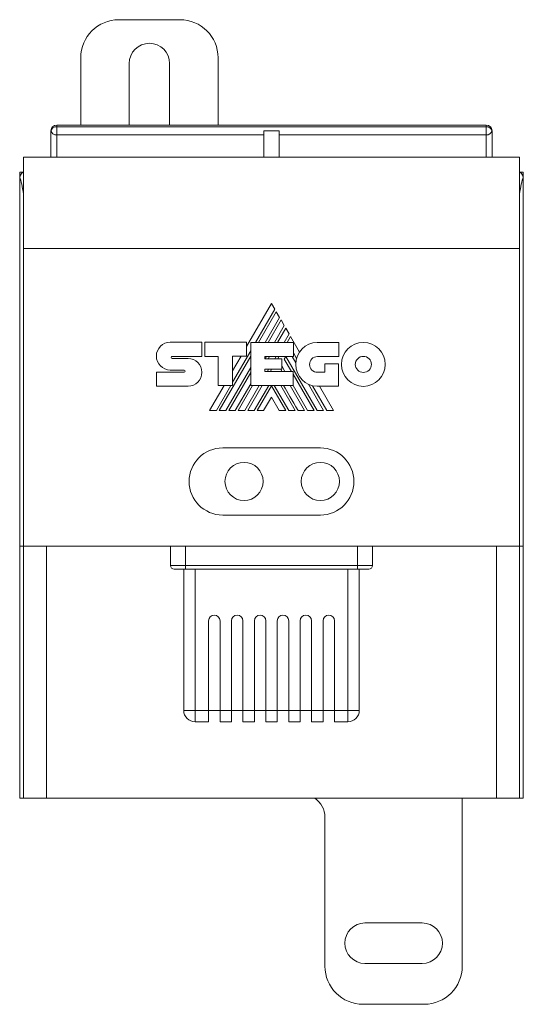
# Model space of a CAD drawing. Header units: millimetres. Extents: x 44 to 546, y 20 to 400.
# Tile 3 of 6: x 262 to 328, y 185 to 314. Entities that reach past the tile are written whole.
import ezdxf

# ---------------------------------------------------------------- set-up
doc = ezdxf.new("R2010")
doc.units = ezdxf.units.MM

msp = doc.modelspace()

# ---------------------------------------------------------------- linework, layer by layer
at = {"color": 7, "linetype": 'Continuous', "lineweight": 15}
for p, q in [((275.19, 313.63), (283.19, 313.63)), ((270.19, 299.82), (270.19, 308.63)), ((288.19, 308.63), (288.19, 299.82)), ((276.54, 299.82), (276.54, 307.88)), ((281.84, 307.88), (281.84, 299.82)), ((323.34, 299.82), (267.04, 299.82)), ((267.04, 298.54), (267.04, 299.6)), ((267.04, 299.6), (323.34, 299.6)), ((323.34, 298.54), (323.34, 299.6)), ((266.29, 295.63), (266.29, 299.07)), ((294.19, 298.54), (267.04, 298.54)), ((267.04, 298.54), (267.04, 295.63)), ((294.19, 299.07), (296.19, 299.07)), ((294.19, 295.63), (294.19, 299.07)), ((296.19, 295.63), (296.19, 299.07)), ((323.34, 298.54), (296.19, 298.54)), ((323.34, 295.63), (323.34, 298.54)), ((324.09, 299.07), (324.09, 295.63)), ((262.69, 295.63), (327.69, 295.63)), ((262.69, 295.63), (262.69, 283.63)), ((327.69, 295.63), (327.69, 283.63)), ((262.19, 293.63), (262.19, 292.99)), ((262.19, 293.63), (262.69, 293.63)), ((262.19, 292.99), (262.19, 244.63)), ((327.69, 293.63), (328.19, 293.63)), ((328.19, 293.63), (328.19, 292.99)), ((328.19, 292.99), (328.19, 244.63)), ((262.69, 283.63), (262.69, 244.63)), ((327.69, 283.63), (262.69, 283.63)), ((327.69, 283.63), (327.69, 244.63)), ((295.19, 276.45), (291.92, 270.79)), ((295.63, 275.7), (295.19, 276.45)), ((293.11, 271.34), (295.63, 275.7)), ((295.82, 275.36), (293.5, 271.34)), ((296.25, 274.62), (295.82, 275.36)), ((294.35, 271.34), (296.25, 274.62)), ((296.44, 274.29), (294.74, 271.34)), ((295.6, 271.34), (296.87, 273.54)), ((296.87, 273.54), (296.44, 274.29)), ((297.06, 273.21), (295.98, 271.34)), ((296.85, 271.34), (297.5, 272.46)), ((297.5, 272.46), (297.06, 273.21)), ((281.92, 271.37), (286.04, 271.37)), ((286.04, 271.37), (286.04, 269.52)), ((286.44, 269.52), (286.44, 271.37)), ((286.44, 271.37), (291.92, 271.37)), ((291.92, 271.37), (291.92, 269.54)), ((292.47, 271.34), (298.05, 271.34)), ((292.47, 265.68), (292.47, 271.34)), ((297.68, 272.13), (297.23, 271.34)), ((298.87, 270.08), (297.68, 272.13)), ((298.05, 271.34), (298.05, 269.51)), ((304.03, 271.33), (301.17, 271.33)), ((304.03, 269.49), (304.03, 271.33)), ((290.09, 266.12), (292.47, 270.23)), ((298.05, 269.99), (298.48, 269.24)), ((286.04, 269.52), (282.16, 269.52)), ((282.16, 269.25), (284.25, 269.25)), ((288.22, 269.52), (286.44, 269.52)), ((288.22, 265.68), (288.22, 269.52)), ((292.47, 269.55), (288.34, 262.41)), ((291.92, 269.54), (290.09, 269.54)), ((290.09, 269.54), (290.09, 265.68)), ((291.2, 269.54), (290.09, 267.63)), ((298.05, 269.51), (294.32, 269.51)), ((294.32, 269.51), (294.32, 269.21)), ((294.32, 269.21), (296.54, 269.21)), ((294.37, 269.21), (294.54, 269.51)), ((294.92, 269.51), (294.75, 269.21)), ((295.62, 269.21), (295.79, 269.51)), ((296.17, 269.51), (296, 269.21)), ((296.54, 269.21), (296.54, 267.83)), ((296.86, 269.17), (297.05, 269.51)), ((297.8, 267.55), (296.86, 269.17)), ((297.05, 269.51), (301.16, 262.41)), ((298.39, 268.67), (297.9, 269.51)), ((301.21, 269.49), (304.03, 269.49)), ((302.16, 268.52), (302.16, 267.43)), ((303.97, 268.52), (302.16, 268.52)), ((303.97, 265.6), (303.97, 268.52)), ((280.11, 267.43), (283.74, 267.43)), ((280.11, 265.6), (280.11, 267.43)), ((283.74, 267.73), (281.92, 267.73)), ((289.2, 262.41), (292.47, 268.07)), ((292.47, 267.4), (289.59, 262.41)), ((296.54, 267.83), (294.32, 267.83)), ((294.32, 267.83), (294.32, 267.55)), ((294.32, 267.55), (298.02, 267.55)), ((294.65, 267.55), (294.81, 267.83)), ((295.2, 267.83), (295.04, 267.55)), ((296.55, 267.55), (296.39, 267.83)), ((296.54, 268.26), (296.95, 267.55)), ((298.02, 267.55), (298.02, 265.68)), ((300.77, 262.41), (298.02, 267.17)), ((302.16, 267.43), (301.21, 267.43)), ((290.44, 262.41), (292.47, 265.93)), ((302.01, 262.41), (300.02, 265.86)), ((284.25, 265.6), (280.11, 265.6)), ((288.97, 265.68), (287.08, 262.41)), ((287.96, 262.41), (289.84, 265.68)), ((290.09, 265.68), (288.22, 265.68)), ((292.71, 265.68), (290.82, 262.41)), ((291.68, 262.41), (293.57, 265.68)), ((293.96, 265.68), (292.07, 262.41)), ((298.02, 265.68), (292.47, 265.68)), ((292.92, 262.41), (294.83, 265.68)), ((293.31, 262.41), (295.18, 265.66)), ((295.18, 265.66), (297.05, 262.41)), ((295.54, 265.68), (297.44, 262.41)), ((298.29, 262.41), (296.39, 265.68)), ((299.52, 262.41), (297.63, 265.68)), ((298.02, 265.7), (299.91, 262.41)), ((300.54, 265.67), (302.43, 262.41)), ((301.17, 265.6), (303.97, 265.6)), ((303.3, 262.41), (301.46, 265.6)), ((295.18, 264.18), (294.15, 262.41)), ((296.2, 262.41), (295.18, 264.18)), ((287.08, 262.41), (287.96, 262.41)), ((288.34, 262.41), (289.2, 262.41)), ((289.59, 262.41), (290.44, 262.41)), ((290.82, 262.41), (291.68, 262.41)), ((292.07, 262.41), (292.92, 262.41)), ((294.15, 262.41), (293.31, 262.41)), ((297.05, 262.41), (296.2, 262.41)), ((297.44, 262.41), (298.29, 262.41)), ((298.68, 262.41), (299.52, 262.41)), ((299.91, 262.41), (300.77, 262.41)), ((301.16, 262.41), (302.01, 262.41)), ((302.43, 262.41), (303.3, 262.41)), ((301.59, 257.53), (288.79, 257.53)), ((288.79, 248.73), (301.59, 248.73)), ((262.69, 244.63), (262.19, 244.63)), ((262.19, 244.63), (262.19, 211.63)), ((327.69, 244.63), (262.69, 244.63)), ((262.69, 211.63), (262.69, 244.63)), ((265.69, 244.63), (265.69, 211.63)), ((281.94, 242.13), (281.94, 244.63)), ((283.94, 242.13), (283.94, 244.63)), ((306.44, 242.13), (306.44, 244.63)), ((308.44, 242.13), (308.44, 244.63)), ((324.69, 211.63), (324.69, 244.63)), ((328.19, 244.63), (327.69, 244.63)), ((327.69, 244.63), (327.69, 211.63)), ((328.19, 244.63), (328.19, 211.63)), ((281.94, 242.13), (283.94, 242.13)), ((283.94, 241.63), (282.44, 241.63)), ((283.69, 223.13), (283.69, 241.63)), ((283.94, 241.63), (283.94, 242.13)), ((283.94, 242.13), (306.44, 242.13)), ((306.44, 241.63), (283.94, 241.63)), ((306.44, 242.13), (308.44, 242.13)), ((306.44, 241.63), (306.44, 242.13)), ((307.94, 241.63), (306.44, 241.63)), ((306.69, 241.63), (306.69, 223.13)), ((286.94, 223.13), (286.94, 234.88)), ((288.44, 234.88), (288.44, 223.13)), ((289.94, 223.13), (289.94, 234.88)), ((291.44, 234.88), (291.44, 223.13)), ((292.94, 223.13), (292.94, 234.88)), ((294.44, 234.88), (294.44, 223.13)), ((295.94, 234.88), (295.94, 223.13)), ((297.44, 223.13), (297.44, 234.88)), ((298.94, 234.88), (298.94, 223.13)), ((300.44, 223.13), (300.44, 234.88)), ((301.94, 234.88), (301.94, 223.13)), ((303.44, 223.13), (303.44, 234.88)), ((285.19, 223.13), (283.69, 223.13)), ((285.19, 221.63), (285.19, 223.13)), ((285.19, 223.13), (286.94, 223.13)), ((286.94, 223.13), (286.94, 221.63)), ((288.44, 223.13), (286.94, 223.13)), ((288.44, 221.63), (288.44, 223.13)), ((288.44, 223.13), (289.94, 223.13)), ((289.94, 223.13), (289.94, 221.63)), ((289.94, 223.13), (291.44, 223.13)), ((291.44, 223.13), (292.94, 223.13)), ((291.44, 221.63), (291.44, 223.13)), ((292.94, 223.13), (292.94, 221.63)), ((292.94, 223.13), (294.44, 223.13)), ((294.44, 223.13), (295.94, 223.13)), ((294.44, 221.63), (294.44, 223.13)), ((295.94, 223.13), (295.94, 221.63)), ((297.44, 223.13), (295.94, 223.13)), ((297.44, 221.63), (297.44, 223.13)), ((297.44, 223.13), (298.94, 223.13)), ((298.94, 223.13), (298.94, 221.63)), ((300.44, 223.13), (298.94, 223.13)), ((300.44, 221.63), (300.44, 223.13)), ((300.44, 223.13), (301.94, 223.13)), ((301.94, 223.13), (301.94, 221.63)), ((301.94, 223.13), (303.44, 223.13)), ((303.44, 223.13), (305.19, 223.13)), ((303.44, 221.63), (303.44, 223.13)), ((305.19, 223.13), (305.19, 221.63)), ((306.69, 223.13), (305.19, 223.13)), ((286.94, 221.63), (285.19, 221.63)), ((289.94, 221.63), (288.44, 221.63)), ((292.94, 221.63), (291.44, 221.63)), ((295.94, 221.63), (294.44, 221.63)), ((298.94, 221.63), (297.44, 221.63)), ((301.94, 221.63), (300.44, 221.63)), ((305.19, 221.63), (303.44, 221.63)), ((262.19, 211.63), (262.69, 211.63)), ((265.69, 211.63), (262.69, 211.63)), ((265.69, 211.63), (324.69, 211.63)), ((320.19, 211.63), (320.19, 189.63)), ((327.69, 211.63), (324.69, 211.63)), ((328.19, 211.63), (327.69, 211.63)), ((302.19, 189.63), (302.19, 209.13)), ((307.44, 195.28), (314.94, 195.28)), ((314.94, 189.98), (307.44, 189.98)), ((315.19, 184.63), (307.19, 184.63))]:
    msp.add_line(p, q, dxfattribs=at)
at = {"color": 8, "linetype": 'Continuous', "lineweight": 15}
for p, q in [((267.04, 299.6), (267.04, 299.82)), ((323.34, 299.6), (323.34, 299.82)), ((285.19, 241.63), (285.19, 223.13)), ((305.19, 223.13), (305.19, 241.63))]:
    msp.add_line(p, q, dxfattribs=at)
at = {"color": 7, "linetype": 'Continuous', "lineweight": 15}
for centre in [(291.59, 253.13), (301.59, 253.13)]:
    msp.add_circle(centre, 2.5, dxfattribs=at)
for centre, radius, start, end in [((275.19, 308.63), 5, 90, 180), ((283.19, 308.63), 5, 0, 90), ((279.19, 307.88), 2.65, 0, 180), ((267.04, 299.07), 0.75, 90, 180), ((266.94, 298.93), 0.67, 81.9503, 168.5779), ((323.34, 299.07), 0.75, 0, 90), ((323.43, 298.93), 0.67, 11.4221, 98.0498), ((266.94, 299.2), 0.67, 191.4212, 278.0498), ((323.43, 299.2), 0.67, 261.9501, 348.5788), ((288.79, 253.13), 4.4, 90, 270), ((301.59, 253.13), 4.4, 270, 90), ((282.44, 242.13), 0.5, 180, 270), ((307.94, 242.13), 0.5, 270, 0), ((287.69, 234.88), 0.75, 90, 180), ((287.69, 234.88), 0.75, 0, 90), ((290.69, 234.88), 0.75, 90, 180), ((290.69, 234.88), 0.75, 0, 90), ((293.69, 234.88), 0.75, 90, 180), ((293.69, 234.88), 0.75, 0, 90), ((296.69, 234.88), 0.75, 90, 180), ((296.69, 234.88), 0.75, 0, 90), ((299.69, 234.88), 0.75, 90, 180), ((299.69, 234.88), 0.75, 0, 90), ((302.69, 234.88), 0.75, 90, 180), ((302.69, 234.88), 0.75, 0, 90), ((285.19, 223.13), 1.5, 180, 270), ((305.19, 223.13), 1.5, 270, 0), ((299.19, 209.13), 3, 0, 56.4427), ((307.44, 192.63), 2.65, 90, 270), ((314.94, 192.63), 2.65, 270, 90), ((307.19, 189.63), 5, 180, 270), ((315.19, 189.63), 5, 270, 0)]:
    msp.add_arc(centre, radius, start, end, dxfattribs=at)
for centre, start_param, end_param in [((262.69, 283.63), 0, 0.357571), ((261.69, 283.63), 5.507788, 5.925614), ((327.69, 283.63), 5.925614, 6.283185), ((328.69, 283.63), 0.357571, 0.775397)]:
    msp.add_ellipse(centre, major_axis=(0, 10), ratio=0.142857, start_param=start_param, end_param=end_param, dxfattribs=at)
for points in [[(280.1, 269.55), (280.1, 270.56), (280.92, 271.37), (281.92, 271.37)], [(301.17, 271.33), (299.63, 271.33), (298.38, 270.05), (298.38, 268.47)], [(304.35, 268.47), (304.35, 270.05), (305.64, 271.34), (307.23, 271.34)], [(307.23, 271.34), (308.82, 271.34), (310.1, 270.05), (310.1, 268.47)], [(281.92, 267.73), (280.92, 267.73), (280.1, 268.54), (280.1, 269.55)], [(282.16, 269.52), (282.1, 269.52), (282.04, 269.46), (282.04, 269.39)], [(282.04, 269.39), (282.04, 269.31), (282.1, 269.25), (282.16, 269.25)], [(284.25, 269.25), (285.25, 269.25), (286.07, 268.43), (286.07, 267.43)], [(298.38, 268.47), (298.38, 266.88), (299.63, 265.6), (301.17, 265.6)], [(300.17, 268.46), (300.17, 269.03), (300.63, 269.49), (301.21, 269.49)], [(301.21, 267.43), (300.63, 267.43), (300.17, 267.89), (300.17, 268.46)], [(307.23, 265.59), (305.64, 265.59), (304.35, 266.88), (304.35, 268.47)], [(306.17, 268.47), (306.17, 269.05), (306.65, 269.52), (307.23, 269.52)], [(307.23, 267.41), (306.65, 267.41), (306.17, 267.88), (306.17, 268.47)], [(307.23, 269.52), (307.81, 269.52), (308.28, 269.05), (308.28, 268.47)], [(308.28, 268.47), (308.28, 267.89), (307.81, 267.41), (307.23, 267.41)], [(310.1, 268.47), (310.1, 266.88), (308.82, 265.59), (307.23, 265.59)], [(283.86, 267.58), (283.86, 267.66), (283.8, 267.73), (283.74, 267.73)], [(283.74, 267.43), (283.8, 267.43), (283.86, 267.49), (283.86, 267.58)], [(286.07, 267.43), (286.07, 266.42), (285.25, 265.6), (284.25, 265.6)], [(296.78, 265.68), (297.25, 264.88), (297.88, 263.79), (298.68, 262.41)]]:
    msp.add_open_spline(points, degree=3, dxfattribs=at)

doc.saveas('drawing.dxf')
